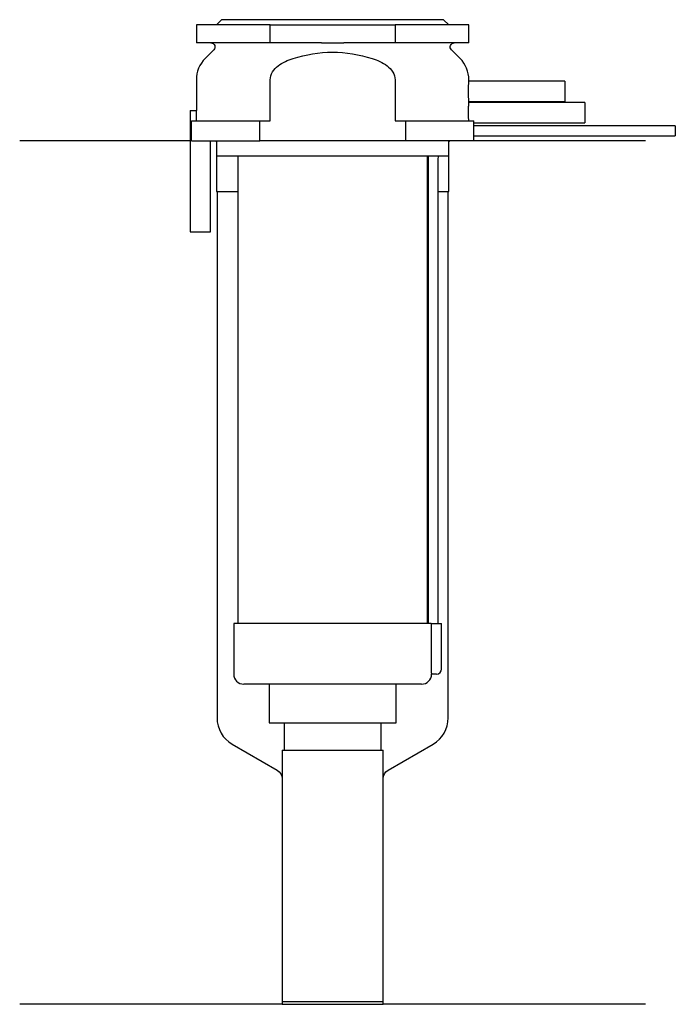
# Model space of a CAD drawing. Header units: millimetres. Extents: x 26.5 to 91.5, y 186.8 to 284.3.
import ezdxf

# ---------------------------------------------------------------- set-up
doc = ezdxf.new("R2010")
doc.units = ezdxf.units.MM
doc.layers.add('201', color=7, linetype='Continuous')
doc.layers.add('30', color=7, linetype='Continuous')

msp = doc.modelspace()

# ---------------------------------------------------------------- linework, layer by layer
at = {"layer": '201', "color": 113}
for p, q in [((43.425, 272.313), (26.526, 272.313)), ((45.926, 272.313), (46.026, 272.213)), ((46.026, 272.213), (46.026, 267.313)), ((69.026, 272.213), (69.126, 272.313)), ((69.026, 267.313), (69.026, 272.213)), ((88.526, 272.313), (71.526, 272.313)), ((46.026, 267.313), (46.076, 267.313)), ((46.076, 267.313), (46.076, 215.169)), ((46.076, 267.313), (48.126, 267.313)), ((66.925, 267.313), (66.975, 267.313)), ((67.975, 267.313), (68.976, 267.313)), ((68.976, 267.313), (69.026, 267.313)), ((68.976, 215.169), (68.976, 267.313)), ((47.576, 212.571), (52.028, 210)), ((63.023, 210), (67.476, 212.571)), ((52.528, 209.134), (52.528, 186.812)), ((62.523, 186.812), (62.523, 209.134)), ((52.528, 186.812), (26.526, 186.812)), ((52.528, 186.812), (62.523, 186.812)), ((88.526, 186.812), (62.523, 186.812))]:
    msp.add_line(p, q, dxfattribs=at)
for centre, start, end in [((49.076, 215.169), 180, 240), ((65.976, 215.169), 300, 360)]:
    msp.add_arc(centre, 3, start, end, dxfattribs=at)
at = {"layer": '201', "color": 113, "extrusion": (0, 0, -1)}
for centre, start, end in [((-51.528, 209.134), 120, 180), ((-63.523, 209.134), 0, 60)]:
    msp.add_arc(centre, 1, start, end, dxfattribs=at)
at = {"layer": '30', "color": 113}
for p, q in [((51.341, 283.813), (44.026, 283.813)), ((44.026, 283.813), (44.026, 282.013)), ((46.526, 284.313), (46.026, 283.813)), ((68.526, 284.313), (46.526, 284.313)), ((51.341, 283.813), (63.71, 283.813)), ((51.341, 282.013), (51.341, 283.813)), ((63.71, 283.813), (63.71, 282.013)), ((71.026, 283.813), (63.71, 283.813)), ((69.026, 283.813), (68.526, 284.313)), ((71.026, 282.013), (71.026, 283.813)), ((51.341, 282.013), (44.026, 282.013)), ((56.429, 282.013), (51.341, 282.013)), ((63.71, 282.013), (58.622, 282.013)), ((71.026, 282.013), (63.71, 282.013)), ((45.758, 281.33), (44.904, 280.476)), ((70.147, 280.476), (69.293, 281.33)), ((44.026, 278.355), (44.026, 275.313)), ((51.341, 274.313), (51.341, 278.355)), ((63.71, 278.355), (63.71, 274.313)), ((80.526, 278.213), (71.025, 278.213)), ((71.026, 278.201), (71.026, 278.355)), ((80.526, 278.213), (80.526, 276.213)), ((82.526, 276.113), (71.025, 276.113)), ((71.026, 276.101), (71.026, 276.213)), ((71.026, 276.213), (80.526, 276.213)), ((82.526, 276.113), (82.526, 274.113)), ((43.426, 275.313), (44.058, 275.313)), ((43.426, 275.313), (43.426, 263.313)), ((44.058, 274.313), (44.058, 275.313)), ((43.533, 272.313), (43.533, 274.313)), ((43.533, 274.313), (50.314, 274.313)), ((50.314, 274.313), (51.341, 274.313)), ((50.314, 272.313), (50.314, 274.313)), ((63.71, 274.313), (64.737, 274.313)), ((64.737, 274.313), (64.737, 272.313)), ((64.737, 274.313), (71.513, 274.313)), ((71.526, 273.807), (71.526, 274.113)), ((71.526, 274.113), (82.526, 274.113)), ((91.476, 273.813), (71.525, 273.813)), ((91.476, 273.813), (91.476, 272.813)), ((43.533, 272.313), (50.314, 272.313)), ((45.426, 263.313), (45.426, 272.313)), ((46.026, 272.313), (46.026, 270.813)), ((64.737, 272.313), (50.314, 272.313)), ((71.526, 272.313), (64.737, 272.313)), ((69.026, 270.813), (69.026, 272.313)), ((71.526, 272.313), (71.526, 272.813)), ((71.526, 272.813), (91.476, 272.813)), ((69.026, 270.813), (46.026, 270.813)), ((48.126, 270.813), (48.126, 224.513)), ((66.926, 224.513), (66.926, 270.813)), ((66.976, 270.313), (66.976, 224.513)), ((67.976, 224.513), (67.976, 270.313)), ((43.426, 263.313), (45.426, 263.313)), ((67.29, 224.513), (47.726, 224.513)), ((47.726, 224.513), (47.726, 219.513)), ((67.29, 224.513), (67.29, 220.013)), ((67.29, 224.513), (68.326, 224.513)), ((68.326, 220.013), (68.326, 224.513)), ((67.826, 219.513), (67.32, 219.513)), ((66.326, 218.513), (48.726, 218.513)), ((51.226, 218.513), (51.226, 214.693)), ((63.826, 214.693), (63.826, 218.513)), ((51.226, 214.693), (63.826, 214.693)), ((52.721, 214.693), (52.721, 211.993)), ((62.331, 211.993), (62.331, 214.693)), ((52.528, 211.993), (62.523, 211.993)), ((52.528, 211.993), (52.528, 187.093)), ((62.523, 187.093), (62.523, 211.993)), ((52.528, 187.093), (62.523, 187.093))]:
    msp.add_line(p, q, dxfattribs=at)
at = {"layer": '30', "color": 113, "extrusion": (0, 0, -1)}
for centre, radius, start, end in [((-45.476, 281.613), 0.4, 90, 225), ((-69.576, 281.613), 0.4, -45, 90), ((-70.476, 270.313), 2.5, 0, 11.54257)]:
    msp.add_arc(centre, radius, start, end, dxfattribs=at)
at = {"layer": '30', "color": 113}
for centre, radius, start, end in [((47.026, 278.355), 3, 135, 180), ((68.026, 278.355), 3, 0, 45), ((70.476, 270.313), 3.5, 171.77371, 180), ((48.726, 219.513), 1, 180, 270), ((66.326, 219.513), 1, -90, 0), ((67.826, 220.013), 0.5, -90, 0)]:
    msp.add_arc(centre, radius, start, end, dxfattribs=at)
for points, knots in [([(56.429, 282.013), (56.793, 282.013), (57.157, 282.01), (57.566, 282.01), (57.612, 282.01), (57.704, 282.01), (57.842, 282.01), (57.979, 282.011), (58.255, 282.012), (58.438, 282.013), (58.622, 282.013)], [0, 0, 0, 0, 0.5, 0.5, 0.5625, 0.5625, 0.625, 0.75, 0.75, 1, 1, 1, 1]), ([(53.614, 280.476), (54.88, 280.868), (56.199, 281.098), (58.857, 281.097), (60.172, 280.868), (61.437, 280.476)], [0, 0, 0, 0, 0.5, 0.5, 1, 1, 1, 1]), ([(51.341, 278.355), (51.341, 278.908), (51.699, 279.412), (52.573, 280.092), (53.09, 280.314), (53.614, 280.476)], [0, 0, 0, 0, 0.5, 0.5, 1, 1, 1, 1]), ([(61.437, 280.476), (61.964, 280.313), (62.479, 280.092), (63.354, 279.41), (63.71, 278.906), (63.71, 278.355)], [0, 0, 0, 0, 0.5, 0.5, 1, 1, 1, 1]), ([(71.026, 276.212), (71.025, 276.216), (71.025, 276.221), (71.023, 276.245), (71.022, 276.264), (71.018, 276.314), (71.016, 276.345), (71.012, 276.418), (71.009, 276.46), (71.005, 276.552), (71.002, 276.602), (70.998, 276.712), (70.996, 276.77), (70.992, 276.89), (70.991, 276.953), (70.989, 277.082), (70.988, 277.147), (70.988, 277.278), (70.989, 277.344), (70.991, 277.472), (70.992, 277.535), (70.996, 277.656), (70.998, 277.714), (71.002, 277.823), (71.005, 277.873), (71.009, 277.966), (71.012, 278.008), (71.016, 278.08), (71.018, 278.112), (71.022, 278.162), (71.023, 278.181), (71.025, 278.2), (71.025, 278.205), (71.025, 278.21), (71.026, 278.214), (71.026, 278.219)], [0, 0, 0, 0, 0.062498, 0.062498, 0.124996, 0.124996, 0.187494, 0.187494, 0.249992, 0.249992, 0.31249, 0.31249, 0.374988, 0.374988, 0.437486, 0.437486, 0.499984, 0.499984, 0.562482, 0.562482, 0.62498, 0.62498, 0.687478, 0.687478, 0.749976, 0.749976, 0.812474, 0.812474, 0.874972, 0.874972, 0.93747, 0.93747, 0.999968, 0.999968, 1, 1, 1, 1]), ([(71.012, 274.313), (71.01, 274.344), (71.008, 274.379), (71.005, 274.453), (71.003, 274.493), (70.999, 274.578), (70.997, 274.624), (70.994, 274.717), (70.993, 274.765), (70.991, 274.864), (70.99, 274.916), (70.989, 275.019), (70.988, 275.07), (70.988, 275.174), (70.989, 275.227), (70.99, 275.33), (70.991, 275.38), (70.993, 275.478), (70.995, 275.527), (70.998, 275.62), (71, 275.664), (71.005, 275.789), (71.009, 275.864), (71.015, 275.955), (71.016, 275.982), (71.02, 276.029), (71.021, 276.049), (71.023, 276.081), (71.024, 276.093), (71.025, 276.106), (71.025, 276.111), (71.026, 276.115)], [0, 0, 0, 0, 0.06253, 0.06253, 0.12506, 0.12506, 0.18759, 0.18759, 0.250121, 0.250121, 0.312651, 0.312651, 0.375181, 0.375181, 0.437711, 0.437711, 0.500241, 0.500241, 0.562771, 0.562771, 0.625301, 0.625301, 0.750362, 0.750362, 0.812892, 0.812892, 0.875422, 0.875422, 0.937952, 0.937952, 1, 1, 1, 1]), ([(71.526, 274.113), (71.524, 274.13), (71.52, 274.199), (71.516, 274.248), (71.513, 274.313)], [0, 0, 0, 0, 0.500941, 1, 1, 1, 1]), ([(71.526, 272.813), (71.525, 272.829), (71.525, 272.839), (71.524, 272.864), (71.523, 272.879), (71.522, 272.915), (71.522, 272.936), (71.52, 273.006), (71.519, 273.061), (71.517, 273.182), (71.517, 273.247), (71.517, 273.345), (71.517, 273.378), (71.517, 273.443), (71.517, 273.474), (71.518, 273.534), (71.519, 273.564), (71.52, 273.618), (71.52, 273.643), (71.522, 273.69), (71.522, 273.71), (71.523, 273.747), (71.524, 273.762), (71.525, 273.787), (71.525, 273.797), (71.525, 273.809), (71.526, 273.814)], [0, 0, 0, 0, 0.124994, 0.124994, 0.187492, 0.187492, 0.249989, 0.249989, 0.374983, 0.374983, 0.499978, 0.499978, 0.562475, 0.562475, 0.624972, 0.624972, 0.687469, 0.687469, 0.749966, 0.749966, 0.812464, 0.812464, 0.874961, 0.874961, 0.937458, 1, 1, 1, 1]), ([(67.29, 220.013), (67.29, 219.958), (67.291, 219.901), (67.294, 219.797), (67.296, 219.747), (67.301, 219.66), (67.304, 219.622), (67.31, 219.563), (67.313, 219.541), (67.315, 219.528), (67.317, 219.518), (67.319, 219.513)], [0, 0, 0, 0, 0.208628, 0.208628, 0.417496, 0.417496, 0.626503, 0.626503, 0.836751, 0.836751, 1, 1, 1, 1])]:
    msp.add_open_spline(points, degree=3, knots=knots, dxfattribs=at)

doc.saveas('drawing.dxf')
